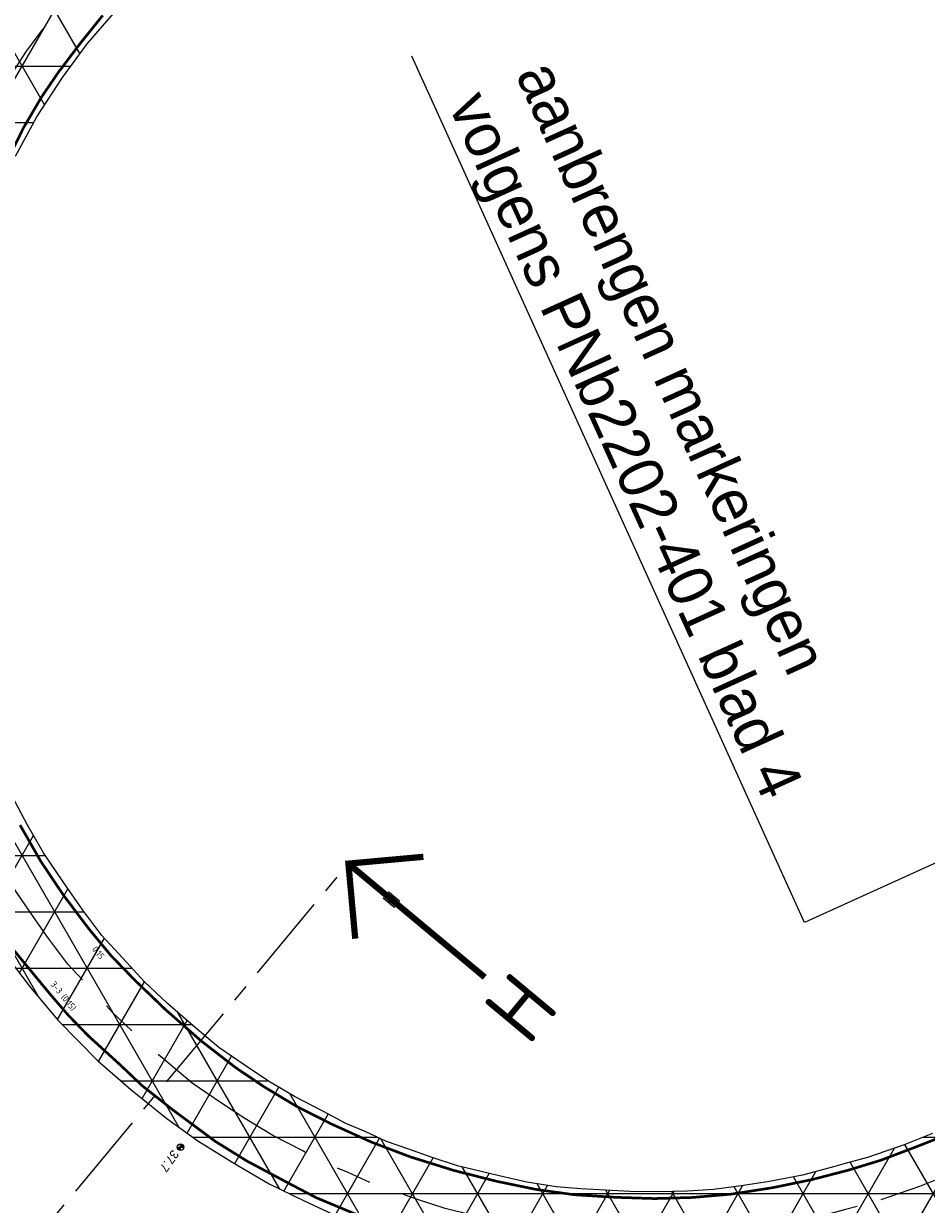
# Model space of a CAD drawing. Header units: metres. Extents: x 0 to 178216, y 0 to 407261.
# Tile 60 of 126: x 177206 to 177257, y 388769 to 388835. Entities that reach past the tile are written whole.
import ezdxf
from ezdxf import colors
from ezdxf.entities.mleader import LeaderData, LeaderLine
from ezdxf.enums import TextEntityAlignment as Align
from ezdxf.math import Vec2, Vec3

# ---------------------------------------------------------------- set-up
doc = ezdxf.new("R2010")
doc.units = ezdxf.units.M
for name, pattern in [('AM-AS', [16, 10, -2, 2, -2]), ('VW-3-3_STREEP', [6, 3, -3]), ('XX-CENTER', [8, 5, -1, 1, -1])]:
    doc.linetypes.add(name, pattern=pattern)
doc.layers.get('0').update_dxf_attribs({"lineweight": 18})
for name, color, linetype, lineweight in [('B-WE-IE-MEUBILAIR_WEGMEUBILAIR-S', 8, 'Continuous', 18), ('B-WE-VH-VERHARDING_KANTVERHARDING-G', 50, 'Continuous', 18), ('Label_Puntobject', 8, 'Continuous', 18), ('N-WE-VH-VERHARDING_ASFALT-WEGVAK_2_ROTONDE', 7, 'Continuous', 18), ('N-WE-VW-MARKERING_LANGS_STREEP_33-G', 7, 'VW-3-3_STREEP', 18), ('N-WE-VW-MARKERING_LANGS_STREEP_33-G_1-200', 7, 'VW-3-3_STREEP', 18), ('N-WE-VW-MARKERING_LANGS_STREEP_DOORGETROKKEN_3X015-G', 7, 'Continuous', 18), ('X-XX-AL-AANKLEDING-T18', 10, 'Continuous', 18), ('X-XX-AL-TEKENBLAD-T50-2_1', 7, 'Continuous', 18), ('X-XX-AL-VERWIJZING-S', 7, 'XX-CENTER', 18), ('X-XX-AL-VERWIJZING-S_1-200', 7, 'XX-CENTER', 18), ('X-XX-AL-VERWIJZING_DOORSNEDE-G', 7, 'XX-CENTER', 18), ('X-XX-AL-VERWIJZING_DOORSNEDE-G_1-200', 7, 'XX-CENTER', 18)]:
    doc.layers.add(name, color=color, linetype=linetype, lineweight=lineweight)
doc.layers.add('N-WE-AM-AS_WEG-G', color=10, linetype='AM-AS', lineweight=18, plot=False)
doc.layers.add('X-XX-AL-HULPLIJN-G', color=210, linetype='Continuous', lineweight=18, plot=False)
doc.styles.add('Futurabook1-1000', font='LT.TTF', dxfattribs={"height": 2.5})
doc.styles.add('NLCS-ISO', font='NLCS-ISO.ttf')
doc.styles.add('NLCS-ISO-M200-T18', font='NLCS-ISO.ttf', dxfattribs={"height": 0.36})
doc.styles.add('NLCS-ISO-M200-T35', font='NLCS-ISO.ttf', dxfattribs={"height": 0.7})

# ---------------------------------------------------------------- blocks, each defined once
blk = doc.blocks.new('SAL-VERWIJZING_AANZICHT_BOVEN-SO')
at = {"linetype": 'Continuous', "const_width": 0.35, "flags": 128}
for points in [[(3, 7), (0, 10), (-3, 7)], [(0, 10), (0, 0)]]:
    blk.add_lwpolyline(points, dxfattribs=at)
at = {"lineweight": 50, "style": 'NLCS-ISO'}
blk.add_attdef('...', text='', height=5, dxfattribs=at).set_placement((-0.015, -0.897), align=Align.TOP_CENTER)
blk = doc.blocks.new('SIE-WEG_PAAL_ALGEMEEN_TYPE_02-SO')
at = {"ltscale": 0.5}
h = blk.add_hatch(color=256, dxfattribs=at)
h.paths.add_polyline_path([(0, 0), (0.1875, 0, 0.4142136), (0, 0.1875)])
h.paths.add_polyline_path([(0, -0.1875), (0, 0), (-0.1875, 0, 0.4142136)])
for p, q in [((-0.1875, 0), (0.1875, 0)), ((0, -0.1875), (0, 0.1875))]:
    blk.add_line(p, q, dxfattribs=at)
blk.add_circle((0, 0), 0.1875, dxfattribs=at)

msp = doc.modelspace()

# ---------------------------------------------------------------- hatches: boundary and pattern name
at = {"layer": 'N-WE-VH-VERHARDING_ASFALT-WEGVAK_2_ROTONDE', "transparency": 33554687}
h = msp.add_hatch(dxfattribs=at)
h.set_pattern_fill('NET3', color=256)
h.paths.add_polyline_path([(177233.184, 388765.051), (177234.414, 388764.625), (177235.956, 388764.06), (177237.614, 388763.278), (177239.11, 388762.497), (177240.777, 388761.362), (177242.026, 388760.385), (177243.464, 388759.119), (177244.533, 388758.037), (177245.43, 388756.951), (177246.553, 388755.438), (177247.517, 388753.979), (177248.208, 388752.808), (177248.623, 388752.032), (177248.871, 388751.409), (177249.13, 388750.756), (177249.643, 388749.149), (177254.0575, 388750.2989), (177252.127, 388757.71), (177250.363, 388764.674), (177252.469, 388765.128), (177254.241, 388765.601), (177254.767, 388765.741), (177256.428, 388766.3), (177257.956, 388766.872), (177259.919, 388759.508), (177261.607, 388752.915), (177261.7891, 388752.207), (177266.1303, 388753.4991), (177264.853, 388758.34), (177264.752, 388759.055), (177264.606, 388759.801), (177264.429, 388759.783), (177264.262, 388760.92), (177264.191, 388762.115), (177264.226, 388763.482), (177264.365, 388765.048), (177264.567, 388766.211), (177265.042, 388767.734), (177265.55, 388769.008), (177266.064, 388769.921), (177266.654, 388770.874), (177267.141, 388771.576), (177267.681, 388772.274), (177268.317, 388772.924), (177268.613, 388773.269), (177268.832, 388773.176), (177270.146, 388774.385), (177271.771, 388775.953), (177273.215, 388777.227), (177274.49, 388778.449), (177275.801, 388779.928), (177276.859, 388781.236), (177278.109, 388782.855), (177279.556, 388784.938), (177280.688, 388786.896), (177282.006, 388789.203), (177283.177, 388791.513), (177283.874, 388793.525), (177284.587, 388795.451), (177285.346, 388797.961), (177285.915, 388800.542), (177286.378, 388803.175), (177286.656, 388805.516), (177286.76, 388807.73), (177286.852, 388809.375), (177286.248, 388810.988), (177286.03, 388813.54), (177285.729, 388816.06), (177284.753, 388820.5), (177284.735, 388820.643), (177283.959, 388823.109), (177283.108, 388825.501), (177282.203, 388827.692), (177281.196, 388829.795), (177280.58, 388830.908), (177279.176, 388833.228), (177277.818, 388835.31), (177277.507, 388835.593), (177275.322, 388838.306), (177273.35, 388840.69), (177272.147, 388842.77), (177271.261, 388843.427), (177269.654, 388844.758), (177267.397, 388846.418), (177265.154, 388847.867), (177262.586, 388849.361), (177260.279, 388850.461), (177257.91, 388851.475), (177255.698, 388852.286), (177253.636, 388852.909), (177251.874, 388853.357), (177249.86, 388853.773), (177247.051, 388854.144), (177244.785, 388854.395), (177242.647, 388854.472), (177240.264, 388854.474), (177237.994, 388854.343), (177235.613, 388854.044), (177233.591, 388853.749), (177231.463, 388853.326), (177229.594, 388852.802), (177227.33, 388852.049), (177225.667, 388851.444), (177224.147, 388850.845), (177222.645, 388850.183), (177220.978, 388849.293), (177219.445, 388848.475), (177218.125, 388847.75), (177216.657, 388846.802), (177215.318, 388845.799), (177214.017, 388844.834), (177212.444, 388843.542), (177210.998, 388842.241), (177209.697, 388841.051), (177208.741, 388839.993), (177207.749, 388838.959), (177206.85, 388837.824), (177205.885, 388836.65), (177204.95, 388835.353), (177204.063, 388834.028), (177203.34, 388832.977), (177202.571, 388831.862), (177202.545, 388830.722), (177201.327, 388828.238), (177200.432, 388826.153), (177198.936, 388821.576), (177198.542, 388820.188), (177198.405, 388819.826), (177198.016, 388818.17), (177197.786, 388816.867), (177197.57, 388815.407), (177197.329, 388813.6), (177197.29, 388813), (177197.188, 388811.42), (177197.133, 388809.793), (177197.146, 388808.163), (177197.161, 388807.278), (177197.256, 388805.848), (177197.426, 388804.555), (177197.446, 388804.368), (177197.735, 388802.318), (177198.162, 388800.217), (177198.47, 388797.749), (177198.119, 388797.376), (177198.378, 388796.951), (177198.572, 388796.628), (177198.387, 388796.482), (177198.707, 388795.79), (177200, 388792.254), (177201.215, 388789.569), (177202.552, 388787.041), (177203.932, 388784.806), (177205.314, 388782.83), (177206.837, 388780.84), (177208.418, 388778.962), (177210.603, 388776.733), (177212.496, 388775.086), (177214.513, 388773.451), (177216.271, 388772.203), (177218.23, 388770.98), (177220.282, 388769.778), (177222.214, 388768.836), (177224.461, 388767.798), (177226.546, 388766.969), (177227.894, 388766.52), (177228.982, 388766.181), (177229.926, 388765.969), (177230.986, 388765.7), (177232.101, 388765.378)])
h.paths.add_polyline_path([(177252.736, 388770.923), (177252.078, 388770.742), (177250.333, 388770.267), (177248.354, 388769.9), (177246.877, 388769.663), (177245.317, 388769.458), (177243.85, 388769.36), (177242.194, 388769.337), (177240.596, 388769.349), (177239.227, 388769.43), (177237.836, 388769.503), (177236.457, 388769.613), (177234.804, 388769.88), (177233.235, 388770.231), (177232.225, 388770.468), (177230.882, 388770.797), (177229.456, 388771.261), (177228.094, 388771.757), (177226.892, 388772.173), (177225.728, 388772.706), (177224.601, 388773.177), (177223.339, 388773.846), (177221.701, 388774.691), (177220.251, 388775.564), (177218.987, 388776.406), (177217.451, 388777.451), (177216, 388778.677), (177214.56, 388779.939), (177213.232, 388781.181), (177212.041, 388782.481), (177210.864, 388783.762), (177209.777, 388785.193), (177208.682, 388786.784), (177207.564, 388788.428), (177206.641, 388790.019), (177205.808, 388791.606), (177204.714, 388793.921), (177203.982, 388795.919), (177203.443, 388797.641), (177202.843, 388799.589), (177202.355, 388801.353), (177201.92, 388803.398), (177201.689, 388804.936), (177201.646, 388806.39), (177201.641, 388808.4), (177201.662, 388810.029), (177201.664, 388810.187), (177201.769, 388812.203), (177201.821, 388812.736), (177201.994, 388814.491), (177202.32, 388816.57), (177202.741, 388818.683), (177203.295, 388820.815), (177203.948, 388822.793), (177204.925, 388825.254), (177206.001, 388827.653), (177207.194, 388829.871), (177208.634, 388832.081), (177210.02, 388833.969), (177211.51, 388835.69), (177213.487, 388837.686), (177215.438, 388839.542), (177217.388, 388841.166), (177219.239, 388842.513), (177220.936, 388843.607), (177223.194, 388844.881), (177224.992, 388845.74), (177227.298, 388846.714), (177229.72, 388847.566), (177231.889, 388848.218), (177234.104, 388848.7), (177237.095, 388849.139), (177239.43, 388849.305), (177241.615, 388849.395), (177243.945, 388849.325), (177246.449, 388849.133), (177248.659, 388848.834), (177250.258, 388848.544), (177251.921, 388848.143), (177253.512, 388847.698), (177254.84, 388847.241), (177256.165, 388846.857), (177258.36, 388845.938), (177260.408, 388844.93), (177263.061, 388843.42), (177265.359, 388841.834), (177267.397, 388840.237), (177269.51, 388838.257), (177271.686, 388835.89), (177273.46, 388833.78), (177274.845, 388831.888), (177275.995, 388830.096), (177277.26, 388827.792), (177277.276, 388827.763), (177278.322, 388825.525), (177279.111, 388823.599), (177279.931, 388821.248), (177280.56, 388819.139), (177281.022, 388816.881), (177281.337, 388814.952), (177281.539, 388812.984), (177281.568, 388812.479), (177281.683, 388810.439), (177281.718, 388808.305), (177281.579, 388805.822), (177281.417, 388804.03), (177280.968, 388801.734), (177280.621, 388799.956), (177280.003, 388797.846), (177279.461, 388796.19), (177278.793, 388794.293), (177278.095, 388792.673), (177277.251, 388790.9), (177276.107, 388789.037), (177275.081, 388787.311), (177273.899, 388785.567), (177272.451, 388783.812), (177271.102, 388782.23), (177269.891, 388780.997), (177268.438, 388779.651), (177267.26, 388778.6), (177265.822, 388777.497), (177264.342, 388776.404), (177263.242, 388775.657), (177261.834, 388774.772), (177260.63, 388774.062), (177259.032, 388773.207), (177257.656, 388772.61), (177256.053, 388771.984), (177253.978, 388771.265)], flags=16)

# ---------------------------------------------------------------- linework, layer by layer
at = {"layer": 'B-WE-VH-VERHARDING_KANTVERHARDING-G', "ltscale": 0.2, "flags": 128}
for points in [[(177206.001, 388827.653), (177207.194, 388829.871), (177208.634, 388832.081), (177210.02, 388833.969), (177211.51, 388835.69)], [(177198.119, 388797.376), (177198.378, 388796.951), (177198.572, 388796.628), (177198.387, 388796.482), (177198.707, 388795.79), (177200, 388792.254), (177201.215, 388789.569), (177202.552, 388787.041), (177203.932, 388784.806), (177205.314, 388782.83), (177206.837, 388780.84), (177208.418, 388778.962), (177210.603, 388776.733), (177212.496, 388775.086), (177214.513, 388773.451), (177216.271, 388772.203), (177218.23, 388770.98), (177220.282, 388769.778), (177222.214, 388768.836), (177224.461, 388767.798)], [(177257.656, 388772.61), (177256.053, 388771.984), (177253.978, 388771.265), (177252.736, 388770.923), (177252.078, 388770.742), (177250.333, 388770.267), (177248.354, 388769.9), (177246.877, 388769.663), (177245.317, 388769.458), (177243.85, 388769.36), (177242.194, 388769.337), (177240.596, 388769.349), (177239.227, 388769.43), (177237.836, 388769.503), (177236.457, 388769.613), (177234.804, 388769.88), (177233.235, 388770.231), (177232.225, 388770.468), (177230.882, 388770.797), (177229.456, 388771.261), (177228.094, 388771.757), (177226.892, 388772.173), (177225.728, 388772.706), (177224.601, 388773.177), (177223.339, 388773.846), (177221.701, 388774.691), (177220.251, 388775.564), (177218.987, 388776.406), (177217.451, 388777.451), (177216, 388778.677), (177214.56, 388779.939), (177213.232, 388781.181), (177212.041, 388782.481), (177210.864, 388783.762), (177209.777, 388785.193), (177208.682, 388786.784), (177207.564, 388788.428), (177206.641, 388790.019), (177205.808, 388791.606)]]:
    msp.add_lwpolyline(points, dxfattribs=at)
at = {"layer": 'B-WE-VH-VERHARDING_KANTVERHARDING-G', "flags": 128}
for points in [[(177206.001, 388827.653), (177207.194, 388829.871), (177208.634, 388832.081), (177210.02, 388833.969), (177211.51, 388835.69)], [(177257.656, 388772.61), (177256.053, 388771.984), (177253.978, 388771.265), (177252.736, 388770.923), (177252.078, 388770.742), (177250.333, 388770.267), (177248.354, 388769.9), (177246.877, 388769.663), (177245.317, 388769.458), (177243.85, 388769.36), (177242.194, 388769.337), (177240.596, 388769.349), (177239.227, 388769.43), (177237.836, 388769.503), (177236.457, 388769.613), (177234.804, 388769.88), (177233.235, 388770.231), (177232.225, 388770.468), (177230.882, 388770.797), (177229.456, 388771.261), (177228.094, 388771.757), (177226.892, 388772.173), (177225.728, 388772.706), (177224.601, 388773.177), (177223.339, 388773.846), (177221.701, 388774.691), (177220.251, 388775.564), (177218.987, 388776.406), (177217.451, 388777.451), (177216, 388778.677), (177214.56, 388779.939), (177213.232, 388781.181), (177212.041, 388782.481), (177210.864, 388783.762), (177209.777, 388785.193), (177208.682, 388786.784), (177207.564, 388788.428), (177206.641, 388790.019), (177205.808, 388791.606)]]:
    msp.add_lwpolyline(points, dxfattribs=at)
at = {"layer": 'N-WE-AM-AS_WEG-G', "flags": 128}
msp.add_lwpolyline([(177253.3991, 388768.5125), (177252.7378, 388768.3306), (177250.8902, 388767.8277), (177248.78, 388767.4364), (177247.238, 388767.1889), (177245.5634, 388766.9689), (177243.9507, 388766.8612), (177242.202, 388766.8369), (177240.5127, 388766.8496), (177239.0877, 388766.9339), (177237.6711, 388767.0082), (177236.1578, 388767.1289), (177234.3314, 388767.4239), (177232.6765, 388767.7941), (177231.642, 388768.0369), (177230.1969, 388768.3909), (177228.6413, 388768.8971), (177227.2574, 388769.4011), (177225.9606, 388769.8499), (177224.7253, 388770.4155), (177223.5313, 388770.9145), (177222.1804, 388771.6306), (177220.4819, 388772.5069), (177218.9126, 388773.4517), (177217.5908, 388774.3321), (177215.937, 388775.4573), (177214.3692, 388776.782), (177212.8819, 388778.0855), (177211.4538, 388779.421), (177210.1989, 388780.7909), (177208.944, 388782.1567), (177207.7508, 388783.7274), (177206.6187, 388785.3724), (177205.4464, 388787.0961), (177204.452, 388788.8103), (177203.5701, 388790.4905), (177202.4054, 388792.9549), (177201.614, 388795.1151), (177201.0554, 388796.8996), (177200.4431, 388798.8876), (177199.9254, 388800.7591), (177199.459, 388802.9519), (177199.1945, 388804.7126), (177199.1461, 388806.3499), (177199.141, 388808.413), (177199.1622, 388810.0612), (177199.1648, 388810.2679), (177199.2753, 388812.3895), (177199.3329, 388812.98), (177199.5131, 388814.8075), (177199.8581, 388817.0081), (177200.3033, 388819.2421), (177200.8957, 388821.522), (177201.5972, 388823.6468), (177202.6216, 388826.2272), (177203.7567, 388828.7581), (177205.0421, 388831.1478), (177206.5775, 388833.5042), (177208.0642, 388835.5294), (177209.6748, 388837.3897), (177211.737, 388839.4717), (177213.7747, 388841.4102), (177215.8509, 388843.1393), (177217.8251, 388844.576), (177219.6433, 388845.7481), (177222.0396, 388847.1001), (177223.9662, 388848.0206), (177226.396, 388849.0469), (177228.9449, 388849.9435), (177231.2624, 388850.6402), (177233.6562, 388851.1611), (177236.8245, 388851.6261), (177239.2899, 388851.8013), (177241.6011, 388851.8965), (177244.0782, 388851.8221), (177246.7124, 388851.6201), (177249.0499, 388851.3039), (177250.7745, 388850.9911), (177252.5509, 388850.5628), (177254.2561, 388850.0858), (177255.5952, 388849.625), (177256.9984, 388849.2183), (177259.3957, 388848.2146), (177261.5794, 388847.1399), (177264.3918, 388845.5391), (177266.8414, 388843.8485), (177269.0259, 388842.1367), (177271.2874, 388840.0175), (177273.5639, 388837.5412), (177275.4276, 388835.3245), (177276.9076, 388833.3028), (177278.1452, 388831.3742), (177279.4502, 388828.9974), (177279.5054, 388828.8974), (177280.6125, 388826.5287), (177281.4496, 388824.4851), (177282.3104, 388822.0173), (177282.9872, 388819.748), (177283.4813, 388817.3332), (177283.8163, 388815.2814), (177284.0317, 388813.1834), (177284.064, 388812.621), (177284.1818, 388810.5299), (177284.2191, 388808.2556), (177284.0727, 388805.6395), (177283.8952, 388803.6766), (177283.4215, 388801.2542), (177283.0526, 388799.364), (177282.3912, 388797.1056), (177281.8283, 388795.3859), (177281.1227, 388793.3821), (177280.3724, 388791.6407), (177279.4511, 388789.7053), (177278.2468, 388787.7441), (177277.1921, 388785.9698), (177275.9024, 388784.0669), (177274.3665, 388782.2053), (177272.9472, 388780.541), (177271.6332, 388779.2031), (177270.1198, 388777.8011), (177268.8551, 388776.6728), (177267.3255, 388775.4995), (177265.7874, 388774.3636), (177264.6099, 388773.5639), (177263.1344, 388772.6365), (177261.8552, 388771.8822), (177260.1211, 388770.9543), (177258.6086, 388770.2981), (177256.9173, 388769.6377), (177254.7199, 388768.8762), (177253.3997, 388768.5127, -0.0000665)], format="xyb", close=True, dxfattribs=at)
at = {"layer": 'N-WE-VW-MARKERING_LANGS_STREEP_33-G', "const_width": 0.15, "flags": 128}
msp.add_lwpolyline([(177179.1649, 388806.5572), (177179.783, 388806.499), (177185.656, 388805.907), (177187.223, 388805.714), (177188.512, 388805.392), (177190.204, 388804.79), (177191.193, 388804.369), (177192.594, 388803.637), (177193.636, 388802.946), (177195.909, 388800.979), (177196.933, 388799.813), (177197.713, 388798.861), (177198.47, 388797.749), (177199.238, 388796.136), (177200.682, 388792.09), (177201.808, 388789.702), (177202.673, 388788.065), (177203.712, 388786.3), (177204.798, 388784.511), (177205.866, 388782.975), (177207.921, 388780.488), (177208.959, 388779.279), (177210.083, 388778.124), (177211.866, 388776.502), (177213.116, 388775.316), (177214.875, 388773.928), (177217.248, 388772.17), (177219.028, 388771.065), (177221.186, 388769.917), (177222.929, 388769.001), (177225.34, 388767.996), (177228.184, 388767.026), (177229.226, 388766.662), (177231.266, 388766.15), (177234.163, 388765.235), (177236.796, 388764.218), (177238.086, 388763.519), (177240.135, 388762.373), (177242.515, 388760.65), (177244.694, 388758.568), (177246.503, 388756.372), (177248.109, 388753.892), (177249.419, 388751.166), (177250.307, 388748.534), (177251.097, 388745.625), (177251.983, 388742.126), (177253.258, 388737.617), (177254.449, 388733.534), (177256.206, 388727.712), (177258.118, 388722.162), (177259.164, 388719.231), (177260.164, 388716.444), (177262.362, 388710.89), (177263.685, 388707.636), (177265.977, 388702.325), (177268.598, 388696.786), (177271.355, 388691.285), (177274.463, 388685.432), (177277.344, 388680.187), (177280.192, 388675.264), (177283.246, 388670.202), (177288.0933, 388662.5867, 0.0121123), (177288.6331, 388661.7822), (177295.4266, 388652.1708), (177296.973, 388650.0488), (177297.7851, 388648.934), (177299.5153, 388646.6627), (177305.1043, 388639.6011), (177311.7518, 388631.7035), (177316.3992, 388626.4176), (177319.9353, 388622.5576), (177323.0848, 388619.1195), (177329.563, 388612.4466), (177335.7138, 388606.4604), (177340.0676, 388602.1922), (177346.2437, 388596.4719), (177352.6175, 388590.6547), (177356.3034, 388587.3519), (177361.7529, 388582.396), (177370.4534, 388574.5348), (177378.3017, 388567.4456), (177383.1124, 388563.0982), (177389.3078, 388557.3218), (177392.9228, 388553.964), (177394.7243, 388552.2897), (177400.7278, 388546.4429), (177408.1478, 388538.9189), (177419.5449, 388526.4108), (177424.2924, 388520.8218), (177428.9308, 388515.1122), (177432.5478, 388510.4823), (177435.1682, 388506.946), (177438.4451, 388502.388), (177442.5509, 388496.3708), (177445.1279, 388492.4826), (177447.7228, 388488.3686), (177450.4357, 388483.9233), (177453.1568, 388479.3306), (177456.2263, 388473.9161), (177458.8287, 388469.1765), (177461.764, 388463.6258), (177464.6105, 388458.2523), (177469.5131, 388448.5387), (177473.9736, 388439.3408), (177474.9994, 388437.1612), (177480.9395, 388424.5331), (177487.2748, 388410.9719), (177493.5458, 388397.4891), (177498.259, 388387.3379), (177499.9208, 388383.7573), (177506.8417, 388368.8821), (177512.6121, 388356.5683), (177519.4859, 388341.7601), (177527.4156, 388324.6667), (177533.3958, 388311.7572), (177536.7426, 388304.5892), (177540.7596, 388295.9874), (177546.2325, 388284.2128), (177552.138, 388271.5239), (177557.9531, 388258.9674), (177562.3776, 388249.5084), (177566.9247, 388239.7094), (177572.5406, 388227.6296), (177573.5326, 388225.4956), (177576.7469, 388218.5646)], format="xyb", dxfattribs=at)
at = {"layer": 'N-WE-VW-MARKERING_LANGS_STREEP_33-G_1-200', "ltscale": 5, "const_width": 0.15, "flags": 128}
msp.add_lwpolyline([(177179.1649, 388806.5572), (177179.783, 388806.499), (177185.656, 388805.907), (177187.223, 388805.714), (177188.512, 388805.392), (177190.204, 388804.79), (177191.193, 388804.369), (177192.594, 388803.637), (177193.636, 388802.946), (177195.909, 388800.979), (177196.933, 388799.813), (177197.713, 388798.861), (177198.47, 388797.749), (177199.238, 388796.136), (177200.682, 388792.09), (177201.808, 388789.702), (177202.673, 388788.065), (177203.712, 388786.3), (177204.798, 388784.511), (177205.866, 388782.975), (177207.921, 388780.488), (177208.959, 388779.279), (177210.083, 388778.124), (177211.866, 388776.502), (177213.116, 388775.316), (177214.875, 388773.928), (177217.248, 388772.17), (177219.028, 388771.065), (177221.186, 388769.917), (177222.929, 388769.001), (177225.34, 388767.996), (177228.184, 388767.026), (177229.226, 388766.662), (177231.266, 388766.15), (177234.163, 388765.235), (177236.796, 388764.218), (177238.086, 388763.519), (177240.135, 388762.373), (177242.515, 388760.65), (177244.694, 388758.568), (177246.503, 388756.372), (177248.109, 388753.892), (177249.419, 388751.166), (177250.307, 388748.534), (177251.097, 388745.625), (177251.983, 388742.126), (177253.258, 388737.617), (177254.449, 388733.534), (177256.206, 388727.712), (177258.118, 388722.162), (177259.164, 388719.231), (177260.164, 388716.444), (177262.362, 388710.89), (177263.685, 388707.636), (177265.977, 388702.325), (177268.598, 388696.786), (177271.355, 388691.285), (177274.463, 388685.432), (177277.344, 388680.187), (177280.192, 388675.264), (177283.246, 388670.202), (177288.0933, 388662.5867, 0.0121123), (177288.6331, 388661.7822), (177295.4266, 388652.1708), (177296.973, 388650.0488), (177297.7851, 388648.934), (177299.5153, 388646.6627), (177305.1043, 388639.6011), (177311.7518, 388631.7035), (177316.3992, 388626.4176), (177319.9353, 388622.5576), (177323.0848, 388619.1195), (177329.563, 388612.4466), (177335.7138, 388606.4604), (177340.0676, 388602.1922), (177346.2437, 388596.4719), (177352.6175, 388590.6547), (177356.3034, 388587.3519), (177361.7529, 388582.396), (177370.4534, 388574.5348), (177378.3017, 388567.4456), (177383.1124, 388563.0982), (177389.3078, 388557.3218), (177392.9228, 388553.964), (177394.7243, 388552.2897), (177400.7278, 388546.4429), (177408.1478, 388538.9189), (177419.5449, 388526.4108), (177424.2924, 388520.8218), (177428.9308, 388515.1122), (177432.5478, 388510.4823), (177435.1682, 388506.946), (177438.4451, 388502.388), (177442.5509, 388496.3708), (177445.1279, 388492.4826), (177447.7228, 388488.3686), (177450.4357, 388483.9233), (177453.1568, 388479.3306), (177456.2263, 388473.9161), (177458.8287, 388469.1765), (177461.764, 388463.6258), (177464.6105, 388458.2523), (177469.5131, 388448.5387), (177473.9736, 388439.3408), (177474.9994, 388437.1612), (177480.9395, 388424.5331), (177487.2748, 388410.9719), (177493.5458, 388397.4891), (177498.259, 388387.3379), (177499.9208, 388383.7573), (177506.8417, 388368.8821), (177512.6121, 388356.5683), (177519.4859, 388341.7601), (177527.4156, 388324.6667), (177533.3958, 388311.7572), (177536.7426, 388304.5892), (177540.7596, 388295.9874), (177546.2325, 388284.2128), (177552.138, 388271.5239), (177557.9531, 388258.9674), (177562.3776, 388249.5084), (177566.9247, 388239.7094), (177572.5406, 388227.6296), (177573.5326, 388225.4956), (177576.7469, 388218.5646)], format="xyb", dxfattribs=at)
at = {"layer": 'N-WE-VW-MARKERING_LANGS_STREEP_DOORGETROKKEN_3X015-G', "const_width": 0.15, "flags": 128}
for points in [[(177210.909, 388835.581), (177209.604, 388833.957), (177208.401, 388832.365), (177207.466, 388830.993), (177206.452, 388829.264), (177205.516, 388827.391)], [(177206.248, 388789.986), (177207.423, 388787.93), (177208.688, 388786.045), (177210.122, 388784.143), (177211.373, 388782.631), (177212.704, 388781.259), (177214.453, 388779.581), (177216.436, 388777.839), (177218.401, 388776.319), (177220.007, 388775.237), (177221.812, 388774.15), (177223.803, 388773.143), (177226.052, 388772.125), (177228.223, 388771.302), (177230.67, 388770.538), (177233.04, 388769.935), (177235.291, 388769.469), (177237.471, 388769.165), (177239.8, 388769.021), (177241.992, 388768.95), (177244.119, 388769.012), (177246.326, 388769.201), (177248.681, 388769.569), (177250.867, 388770.021), (177252.846, 388770.534), (177252.89, 388770.545), (177254.717, 388771.102), (177256.574, 388771.805), (177258.361, 388772.503)]]:
    msp.add_lwpolyline(points, dxfattribs=at)
at = {"layer": 'X-XX-AL-HULPLIJN-G', "flags": 128}
msp.add_lwpolyline([(177205.314, 388782.83), (177206.837, 388780.84), (177208.418, 388778.962), (177210.603, 388776.733), (177212.496, 388775.086), (177214.513, 388773.451), (177216.271, 388772.203), (177218.23, 388770.98), (177220.282, 388769.778), (177222.214, 388768.836), (177224.461, 388767.798)], dxfattribs=at)
at = {"layer": 'X-XX-AL-VERWIJZING_DOORSNEDE-G', "flags": 128}
msp.add_lwpolyline([(177199.1422, 388757.0792), (177224.7443, 388787.8124)], dxfattribs=at)
at = {"layer": 'X-XX-AL-VERWIJZING_DOORSNEDE-G_1-200', "flags": 128}
msp.add_lwpolyline([(177199.1422, 388757.0792), (177224.7443, 388787.8124)], dxfattribs=at)

# ---------------------------------------------------------------- block references
at = {"layer": 'B-WE-IE-MEUBILAIR_WEGMEUBILAIR-S'}
msp.add_blockref('SIE-WEG_PAAL_ALGEMEEN_TYPE_02-SO', (177215.287, 388771.84), dxfattribs=at)
at = {"layer": 'X-XX-AL-VERWIJZING-S'}
ref = msp.add_blockref('SAL-VERWIJZING_AANZICHT_BOVEN-SO', (177232.4276, 388781.4119), dxfattribs=dict(at, rotation=50.20420254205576))
ref.add_attrib('...', 'H', dxfattribs={"layer": '0', "lineweight": 50, "height": 3.5, "rotation": 50.204203, "style": 'NLCS-ISO-M200-T35'}).set_placement((177233.1067, 388780.8264), align=Align.TOP_CENTER)
at = {"layer": 'X-XX-AL-VERWIJZING-S_1-200'}
ref = msp.add_blockref('SAL-VERWIJZING_AANZICHT_BOVEN-SO', (177226.6652, 388786.2123), dxfattribs=dict(at, xscale=0.25, yscale=0.25, zscale=0.25, rotation=50.20420254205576))
ref.add_attrib('...', 'H', dxfattribs={"layer": '0', "lineweight": 50, "height": 0.875, "rotation": 50.204203, "style": 'NLCS-ISO-M200-T35'}).set_placement((177226.8349, 388786.0659), align=Align.TOP_CENTER)

# ---------------------------------------------------------------- texts
at = {"layer": 'Label_Puntobject', "lineweight": 18, "style": 'Futurabook1-1000'}
msp.add_text('37.7', height=0.5, rotation=234.63, dxfattribs=at).set_placement((177214.3356, 388771.2915), align=Align.BOTTOM_CENTER)

# ---------------------------------------------------------------- leaders
at = {"layer": 'X-XX-AL-AANKLEDING-T18'}
ml = msp.add_multileader_mtext('Standard', dxfattribs=at)
ml.set_content('3-3 (0.15)', color=256, style='NLCS-ISO-M200-T18')
ml.set_leader_properties(color=256, linetype='ByLayer', lineweight=-1)
ml.build(insert=Vec2(0, 0))
ml.multileader.update_dxf_attribs({"leader_type": 0, "text_left_attachment_type": 4, "text_right_attachment_type": 4, "dogleg_length": 0.36, "arrow_head_size": 0.36})
ctx = ml.context
ctx.base_point, ctx.char_height, ctx.arrow_head_size, ctx.landing_gap_size, ctx.plane_origin, ctx.plane_x_axis, ctx.plane_y_axis = Vec3(177215.1424, 388844.7726), 0.36, 0.36, 0.18, Vec3(177347.9644, 389046.0621), Vec3(-0.7865531, -0.6175227), Vec3(0.6175227, -0.7865531)
ctx.left_attachment, ctx.right_attachment = 4, 4
notes = []
notes.append((ctx, [(0, (1, 1, 0), (177215.4255, 388844.9949), (-0.7865531, -0.6175227), 0.36, [(0, [(177254.8816, 388823.5741)], 0, [])])]))
ctx.mtext.insert, ctx.mtext.text_direction, ctx.mtext.rotation, ctx.mtext.flow_direction = Vec3(177215.2676, 388844.3216), Vec3(-0.7865531, -0.6175227), 3.8071818, 5
ml = msp.add_multileader_mtext('Standard', dxfattribs=at)
ml.set_content('0.15', color=256, style='NLCS-ISO-M200-T18')
ml.set_leader_properties(color=256, linetype='ByLayer', lineweight=-1)
ml.build(insert=Vec2(0, 0))
ml.multileader.update_dxf_attribs({"leader_type": 0, "text_left_attachment_type": 4, "text_right_attachment_type": 4, "dogleg_length": 0.36, "arrow_head_size": 0.36})
ctx = ml.context
ctx.base_point, ctx.char_height, ctx.arrow_head_size, ctx.landing_gap_size, ctx.plane_origin, ctx.plane_x_axis, ctx.plane_y_axis = Vec3(177217.2197, 388842.4408), 0.36, 0.36, 0.18, Vec3(177350.0418, 389043.7303), Vec3(-0.7865531, -0.6175227), Vec3(0.6175227, -0.7865531)
ctx.left_attachment, ctx.right_attachment = 4, 4
notes.append((ctx, [(0, (1, 1, 0), (177217.5029, 388842.6631), (-0.7865531, -0.6175227), 0.36, [(0, [(177256.959, 388821.2423)], 0, [])])]))
ctx.mtext.insert, ctx.mtext.text_direction, ctx.mtext.rotation, ctx.mtext.flow_direction = Vec3(177217.3004, 388842.0464), Vec3(-0.7865531, -0.6175227), 3.8071818, 5
ml = msp.add_multileader_mtext('Standard', dxfattribs=at)
ml.set_content('0.15', color=256, style='NLCS-ISO-M200-T18')
ml.set_leader_properties(color=256, linetype='ByLayer', lineweight=-1)
ml.build(insert=Vec2(0, 0))
ml.multileader.update_dxf_attribs({"leader_type": 0, "text_left_attachment_type": 4, "text_right_attachment_type": 4, "dogleg_length": 0.36, "arrow_head_size": 0.36})
ctx = ml.context
ctx.base_point, ctx.char_height, ctx.arrow_head_size, ctx.landing_gap_size, ctx.plane_origin, ctx.plane_x_axis, ctx.plane_y_axis = Vec3(177210.1631, 388783.1115), 0.36, 0.36, 0.18, Vec3(176993.8293, 388921.4195), Vec3(0.6307267, -0.776005), Vec3(0.776005, 0.6307267)
ctx.left_attachment, ctx.right_attachment = 4, 4
notes.append((ctx, [(0, (1, 1, 0), (177209.936, 388783.3908), (0.6307267, -0.776005), 0.36, [(0, [(177217.8586, 388832.1099)], 0, [])])]))
ctx.mtext.insert, ctx.mtext.text_direction, ctx.mtext.rotation, ctx.mtext.flow_direction = Vec3(177210.556, 388783.1988), Vec3(0.6307267, -0.776005), 5.3948783, 5
ml = msp.add_multileader_mtext('Standard', dxfattribs=at)
ml.set_content('3-3 (0.15)', color=256, style='NLCS-ISO-M200-T18')
ml.set_leader_properties(color=256, linetype='ByLayer', lineweight=-1)
ml.build(insert=Vec2(0, 0))
ml.multileader.update_dxf_attribs({"leader_type": 0, "text_left_attachment_type": 4, "text_right_attachment_type": 4, "dogleg_length": 0.36, "arrow_head_size": 0.36})
ctx = ml.context
ctx.base_point, ctx.char_height, ctx.arrow_head_size, ctx.landing_gap_size, ctx.plane_origin, ctx.plane_x_axis, ctx.plane_y_axis = Vec3(177207.7725, 388781.0965), 0.36, 0.36, 0.18, Vec3(176991.4387, 388919.4045), Vec3(0.6307267, -0.776005), Vec3(0.776005, 0.6307267)
ctx.left_attachment, ctx.right_attachment = 4, 4
notes.append((ctx, [(0, (1, 1, 0), (177207.5454, 388781.3758), (0.6307267, -0.776005), 0.36, [(0, [(177215.468, 388830.0949)], 0, [])])]))
ctx.mtext.insert, ctx.mtext.text_direction, ctx.mtext.rotation, ctx.mtext.flow_direction = Vec3(177208.2212, 388781.2293), Vec3(0.6307267, -0.776005), 5.3948783, 5
for ctx, leaders in notes:
    for number, flags, end, landing, length, lines in leaders:
        leader = LeaderData()
        leader.index, (leader.has_last_leader_line, leader.has_dogleg_vector, leader.attachment_direction) = number, flags
        leader.last_leader_point, leader.dogleg_vector, leader.dogleg_length = Vec3(end), Vec3(landing), length
        for number, points, colour, breaks in lines:
            line = LeaderLine()
            line.index, line.vertices, line.color, line.breaks = number, Vec3.list(points), colors.encode_raw_color(colour), breaks
            leader.lines.append(line)
        ctx.leaders.append(leader)

# ---------------------------------------------------------------- next in the draw order: leaders
at = {"layer": 'X-XX-AL-TEKENBLAD-T50-2_1'}
ml = msp.add_multileader_mtext('Standard', dxfattribs=at)
ml.set_content('\\pxa0.25;{\\C256;aanbrengen markeringen volgens PNb2202-401 blad 4}', color=7, style='Futurabook1-1000')
ml.set_leader_properties(color=256, lineweight=-1)
ml.build(insert=Vec2(0, 0))
ml.multileader.update_dxf_attribs({"text_left_attachment_type": 5, "text_right_attachment_type": 5, "dogleg_length": 2.5, "arrow_head_size": 2.5})
ctx = ml.context
ctx.base_point, ctx.char_height, ctx.arrow_head_size, ctx.landing_gap_size, ctx.plane_origin, ctx.plane_x_axis, ctx.plane_y_axis = Vec3(177228.9497, 388831.8742), 2.5, 2.5, 1.8, Vec3(177330.2274, 388767.821), Vec3(0.4129636, -0.9107475), Vec3(0.9107475, 0.4129636)
ctx.left_attachment, ctx.right_attachment = 5, 5
notes = []
notes.append((ctx, [(1, (1, 1, 0), (177250.4312, 388784.4992), (-0.4129636, 0.9107475), 2.5, [(0, [(177283.0539, 388799.3144)], 0, [])])]))
ctx.mtext.insert, ctx.mtext.text_direction, ctx.mtext.rotation, ctx.mtext.width, ctx.mtext.defined_height, ctx.mtext.flow_direction = Vec3(177236.4218, 388833.2859), Vec3(0.4129636, -0.9107475), 5.1380947, 48.77297, 6.894, 5
ctx.mtext.has_bg_fill, ctx.mtext.bg_color, ctx.mtext.bg_scale_factor, ctx.mtext.bg_transparency, ctx.mtext.use_window_bg_color = 1, -1027028792, 1.5, 0, 1
for ctx, leaders in notes:
    for number, flags, end, landing, length, lines in leaders:
        leader = LeaderData()
        leader.index, (leader.has_last_leader_line, leader.has_dogleg_vector, leader.attachment_direction) = number, flags
        leader.last_leader_point, leader.dogleg_vector, leader.dogleg_length = Vec3(end), Vec3(landing), length
        for number, points, colour, breaks in lines:
            line = LeaderLine()
            line.index, line.vertices, line.color, line.breaks = number, Vec3.list(points), colors.encode_raw_color(colour), breaks
            leader.lines.append(line)
        ctx.leaders.append(leader)

doc.saveas('drawing.dxf')
